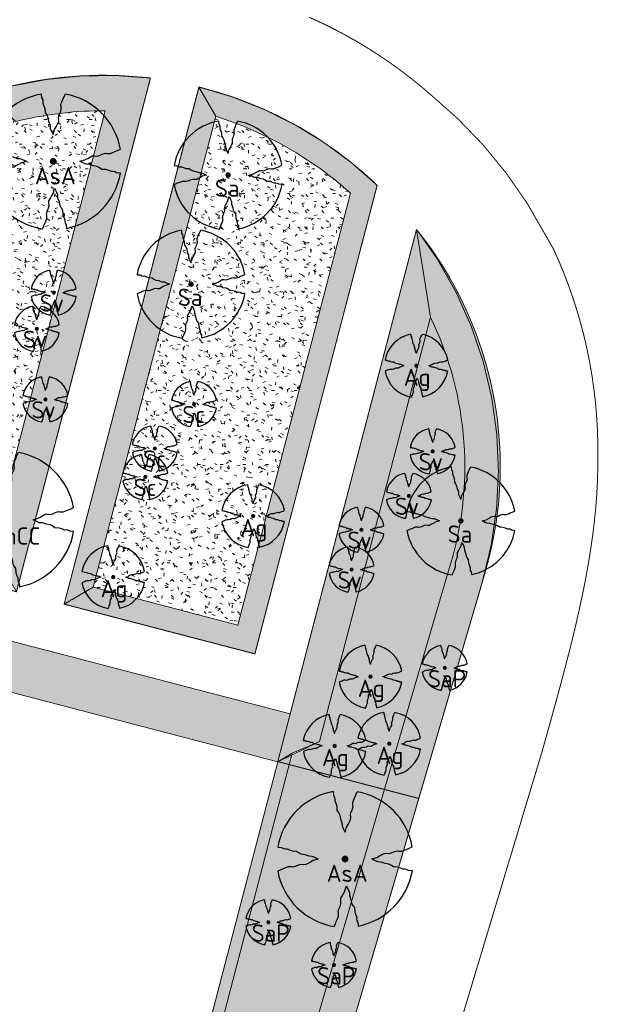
# Model space of a CAD drawing. Header units: metres. Extents: x 102000 to 105000, y 414600 to 420766.
# Tile 113 of 256: x 103403 to 103462, y 418310 to 418410. Entities that reach past the tile are written whole.
import ezdxf

# ---------------------------------------------------------------- set-up
doc = ezdxf.new("R2010")
doc.units = ezdxf.units.M
doc.layers.get('0').update_dxf_attribs({"color": 8})
for name, color, linetype, lineweight in [('00-Ontwerp DKIV', 8, 'Continuous', 0), ('N-GV-GR-BOOM-S', 7, 'Continuous', 25), ('N-WE-GR-BOOM-T35-500', 50, 'Continuous', 35), ('N-WE-GR-GRAS-A', 252, 'Continuous', 18), ('N-WE-GR-GRAS-G', 8, 'Continuous', 18), ('N-WE-GR-OEVERBEPLANTING-A', 252, 'Continuous', 18), ('N-WE-GR-OEVERBEPLANTING-G', 7, 'Continuous', 18)]:
    doc.layers.add(name, color=color, linetype=linetype, lineweight=lineweight)
doc.styles.add('NLCS-ISO-M500-T35', font='NLCS-ISO.ttf', dxfattribs={"height": 1.75})
pattern_1 = [(59.99999999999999, (104972.4852987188, 420070.8931537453), (-0.2886752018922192, 0.4999998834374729), [0.144338, -0.4330130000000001]), (120, (104972.4852987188, 420070.8931537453), (-0.5773502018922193, -1.165625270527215e-07), [0.1443379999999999, -0.4330129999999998]), (270, (104972.4852987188, 420070.8931537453), (0.288675, -0.5000000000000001), [0.125, -0.875])]
pattern_2 = [(0, (0, 0), (2.5, 2.5), [0.3, -2]), (45, (1, 0.5), (-0.2828427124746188, 4.666904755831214), [0.3, -2]), (29.99999999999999, (0.1999999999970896, 0.2999999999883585), (0.5686533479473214, 3.215063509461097), [0.3, -2]), (15, (0.8000000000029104, 1.200000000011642), (0.9640675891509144, 1.811235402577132), [0.3, -2]), (135, (0.3999999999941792, 5), (-0.07071067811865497, -1.626345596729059), [0.3, -2]), (150, (3, 1), (0.5392304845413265, -1.466025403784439), [0.3, -2]), (165, (0.6000000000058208, 0.09999999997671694), (0.358630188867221, -1.752536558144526), [0.3, -2]), (85, (1, 1), (-2.18169349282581, 2.600041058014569), [0.3, -2]), (99.99999999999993, (0, 0), (-2.780294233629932, 1.946782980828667), [0.2999999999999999, -2])]

# ---------------------------------------------------------------- blocks, each defined once
blk = doc.blocks.new('N-SGR-BOOM_1E GROOTTE')
at = {"ltscale": 0.1}
h = blk.add_hatch(color=256, dxfattribs=at)
edge = h.paths.add_edge_path()
edge.add_arc((-0.001990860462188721, 0.003386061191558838), 0.15, 0, 360)
at = {"flags": 128}
for points in [[(-0.524, 2.9575), (-0.514, 2.7865), (-0.463, 2.7055), (-0.451, 2.6245), (-0.454, 2.5555), (-0.41, 2.4485), (-0.369, 2.3205), (-0.356, 2.1315), (-0.288, 2.0405), (-0.234, 1.9285), (-0.203, 1.7705), (-0.139, 1.5935), (-0.134, 1.4535), (-0.085, 1.3455), (-0.039, 1.2505), (-0.004, 1.1785), (0.06100000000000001, 1.3985), (0.129, 1.5215), (0.191, 1.6395), (0.24, 1.7205), (0.246, 1.8335), (0.231, 1.9505), (0.258, 2.0405), (0.313, 2.1495), (0.354, 2.2995), (0.34, 2.3615), (0.339, 2.5025), (0.381, 2.6195), (0.426, 2.7135), (0.467, 2.8215), (0.53, 2.9555)], [(-2.958, 0.5175000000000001), (-2.785, 0.5075000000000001), (-2.702, 0.4585), (-2.622, 0.4455), (-2.554, 0.4515), (-2.446, 0.4055), (-2.32, 0.3645), (-2.13, 0.3505), (-2.041, 0.2835), (-1.924, 0.2255), (-1.766, 0.1955), (-1.593, 0.1345), (-1.453, 0.1295), (-1.344, 0.0805), (-1.25, 0.0355), (-1.177, -0.0015), (-1.397, -0.0655), (-1.521, -0.1335), (-1.638, -0.1955), (-1.719, -0.2455), (-1.831, -0.2495), (-1.949, -0.2355), (-2.041, -0.2625), (-2.149, -0.3165), (-2.297, -0.3585), (-2.359, -0.3455), (-2.501, -0.3465), (-2.617, -0.3875), (-2.711, -0.4315), (-2.82, -0.4705), (-2.954, -0.5355)], [(2.952, -0.5145000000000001), (2.779, -0.5045000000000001), (2.697, -0.4545), (2.618, -0.4415), (2.55, -0.4475), (2.439, -0.4015), (2.313, -0.3605), (2.125, -0.3465), (2.034, -0.2805), (1.92, -0.2245), (1.763, -0.1925), (1.588, -0.1305), (1.446, -0.1255), (1.339, -0.0775), (1.244, -0.0305), (1.172, 0.005500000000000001), (1.392, 0.0695), (1.515, 0.1365), (1.632, 0.1995), (1.712, 0.2495), (1.824, 0.2535), (1.944, 0.2385), (2.034, 0.2665), (2.142, 0.3195), (2.292, 0.3635), (2.354, 0.3495), (2.494, 0.3485), (2.612, 0.3885), (2.706, 0.4365), (2.815, 0.4755), (2.95, 0.5385)], [(-0.479, -2.9585), (-0.414, -2.8235), (-0.373, -2.7165), (-0.33, -2.6225), (-0.289, -2.5045), (-0.288, -2.3645), (-0.303, -2.3005), (-0.26, -2.1515), (-0.208, -2.0425), (-0.18, -1.9525), (-0.193, -1.8345), (-0.188, -1.7235), (-0.138, -1.6425), (-0.075, -1.5255), (-0.007, -1.4015), (0.055, -1.1805), (0.093, -1.2535), (0.137, -1.3475), (0.186, -1.4565), (0.192, -1.5955), (0.254, -1.7715), (0.284, -1.9305), (0.34, -2.0425), (0.407, -2.1335), (0.422, -2.3225), (0.463, -2.4495), (0.508, -2.5585), (0.502, -2.6255), (0.516, -2.7085), (0.5650000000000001, -2.7875), (0.5760000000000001, -2.9405)]]:
    blk.add_lwpolyline(points, dxfattribs=at)
for start, end in [(100.0002194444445, 170.1098166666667), (10.29992500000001, 79.79196666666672), (190.3241250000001, 260.8432527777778), (281.0945583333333, 350.0620888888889)]:
    blk.add_arc((-0.001990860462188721, 0.003386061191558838), 2.999994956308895, start, end)
blk = doc.blocks.new('N-SGR-BOOM_2E GROOTTE')
at = {"ltscale": 0.1}
h = blk.add_hatch(color=256, dxfattribs=at)
edge = h.paths.add_edge_path()
edge.add_arc((-0.001990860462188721, 0.003386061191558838), 0.15, 0, 360)
at = {"flags": 128}
for points in [[(-0.3934977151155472, 2.21897151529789), (-0.3859977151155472, 2.09072151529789), (-0.3477477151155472, 2.02997151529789), (-0.3387477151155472, 1.96922151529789), (-0.3409977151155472, 1.91747151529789), (-0.3079977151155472, 1.83722151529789), (-0.2772477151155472, 1.74122151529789), (-0.2674977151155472, 1.59947151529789), (-0.2164977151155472, 1.53122151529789), (-0.1759977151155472, 1.44722151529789), (-0.1527477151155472, 1.32872151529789), (-0.1047477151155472, 1.19597151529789), (-0.1009977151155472, 1.09097151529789), (-0.06424771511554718, 1.00997151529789), (-0.02974771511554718, 0.9387215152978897), (-0.003497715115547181, 0.8847215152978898), (0.04525228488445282, 1.04972151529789), (0.09625228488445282, 1.14197151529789), (0.1427522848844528, 1.23047151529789), (0.1795022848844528, 1.29122151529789), (0.1840022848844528, 1.37597151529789), (0.1727522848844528, 1.46372151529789), (0.1930022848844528, 1.53122151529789), (0.2342522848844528, 1.61297151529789), (0.2650022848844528, 1.72547151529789), (0.2545022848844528, 1.77197151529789), (0.2537522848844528, 1.87772151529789), (0.2852522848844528, 1.96547151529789), (0.3190022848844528, 2.03597151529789), (0.3497522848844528, 2.11697151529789), (0.3970022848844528, 2.21747151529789)], [(-2.218997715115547, 0.3889715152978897), (-2.089247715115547, 0.3814715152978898), (-2.026997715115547, 0.3447215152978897), (-1.966997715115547, 0.3349715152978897), (-1.915997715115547, 0.3394715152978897), (-1.834997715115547, 0.3049715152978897), (-1.740497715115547, 0.2742215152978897), (-1.597997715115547, 0.2637215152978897), (-1.531247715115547, 0.2134715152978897), (-1.443497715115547, 0.1699715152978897), (-1.324997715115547, 0.1474715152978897), (-1.195247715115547, 0.1017215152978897), (-1.090247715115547, 0.09797151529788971), (-1.008497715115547, 0.06122151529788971), (-0.9379977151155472, 0.02747151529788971), (-0.8832477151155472, -0.0002784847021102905), (-1.048247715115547, -0.04827848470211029), (-1.141247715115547, -0.0992784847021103), (-1.228997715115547, -0.1457784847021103), (-1.289747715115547, -0.1832784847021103), (-1.373747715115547, -0.1862784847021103), (-1.462247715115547, -0.1757784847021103), (-1.531247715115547, -0.1960284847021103), (-1.612247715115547, -0.2365284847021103), (-1.723247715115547, -0.2680284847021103), (-1.769747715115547, -0.2582784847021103), (-1.876247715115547, -0.2590284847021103), (-1.963247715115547, -0.2897784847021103), (-2.033747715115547, -0.3227784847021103), (-2.115497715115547, -0.3520284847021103), (-2.215997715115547, -0.4007784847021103)], [(2.213502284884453, -0.3850284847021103), (2.083752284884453, -0.3775284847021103), (2.022252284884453, -0.3400284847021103), (1.963002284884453, -0.3302784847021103), (1.912002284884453, -0.3347784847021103), (1.828752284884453, -0.3002784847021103), (1.734252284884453, -0.2695284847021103), (1.593252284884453, -0.2590284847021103), (1.525002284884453, -0.2095284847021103), (1.439502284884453, -0.1675284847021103), (1.321752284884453, -0.1435284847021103), (1.190502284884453, -0.0970284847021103), (1.084002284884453, -0.0932784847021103), (1.003752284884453, -0.05727848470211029), (0.9325022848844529, -0.02202848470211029), (0.8785022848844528, 0.00497151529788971), (1.043502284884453, 0.05297151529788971), (1.135752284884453, 0.1032215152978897), (1.223502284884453, 0.1504715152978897), (1.283502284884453, 0.1879715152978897), (1.367502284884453, 0.1909715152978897), (1.457502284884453, 0.1797215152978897), (1.525002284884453, 0.2007215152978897), (1.606002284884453, 0.2404715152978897), (1.718502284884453, 0.2734715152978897), (1.765002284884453, 0.2629715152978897), (1.870002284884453, 0.2622215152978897), (1.958502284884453, 0.2922215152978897), (2.029002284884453, 0.3282215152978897), (2.110752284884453, 0.3574715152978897), (2.212002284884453, 0.4047215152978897)], [(-0.3597477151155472, -2.21802848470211), (-0.3109977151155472, -2.11677848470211), (-0.2802477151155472, -2.036528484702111), (-0.2479977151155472, -1.96602848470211), (-0.2172477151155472, -1.87752848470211), (-0.2164977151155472, -1.77252848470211), (-0.2277477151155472, -1.72452848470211), (-0.1954977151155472, -1.61277848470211), (-0.1564977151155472, -1.53102848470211), (-0.1354977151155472, -1.46352848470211), (-0.1452477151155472, -1.37502848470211), (-0.1414977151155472, -1.29177848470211), (-0.1039977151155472, -1.23102848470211), (-0.05674771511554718, -1.14327848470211), (-0.005747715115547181, -1.05027848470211), (0.04075228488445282, -0.8845284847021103), (0.06925228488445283, -0.9392784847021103), (0.1022522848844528, -1.00977848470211), (0.1390022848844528, -1.09152848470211), (0.1435022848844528, -1.19577848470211), (0.1900022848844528, -1.32777848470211), (0.2125022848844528, -1.44702848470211), (0.2545022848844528, -1.53102848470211), (0.3047522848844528, -1.59927848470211), (0.3160022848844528, -1.74102848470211), (0.3467522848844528, -1.83627848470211), (0.3805022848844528, -1.91802848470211), (0.3760022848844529, -1.96827848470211), (0.3865022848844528, -2.03052848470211), (0.4232522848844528, -2.08977848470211), (0.4315022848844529, -2.20452848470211)]]:
    blk.add_lwpolyline(points, dxfattribs=at)
for start, end in [(100.0002194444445, 170.1098166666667), (10.29992500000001, 79.79196666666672), (190.3241250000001, 260.8432527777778), (281.0945583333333, 350.0620888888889)]:
    blk.add_arc((-0.001990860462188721, 0.003386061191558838), 2.249996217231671, start, end)
blk = doc.blocks.new('N-SGR-BOOM_3E GROOTTE')
at = {"ltscale": 0.1}
h = blk.add_hatch(color=256, dxfattribs=at)
edge = h.paths.add_edge_path()
edge.add_arc((-0.001990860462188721, 0.003386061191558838), 0.15, 0, 360)
at = {"flags": 128}
for points in [[(-0.2956210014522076, 1.665075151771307), (-0.2899960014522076, 1.568887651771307), (-0.2613085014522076, 1.523325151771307), (-0.2545585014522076, 1.477762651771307), (-0.2562460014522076, 1.438950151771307), (-0.2314960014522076, 1.378762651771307), (-0.2084335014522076, 1.306762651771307), (-0.2011210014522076, 1.200450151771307), (-0.1628710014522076, 1.149262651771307), (-0.1324960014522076, 1.086262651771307), (-0.1150585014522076, 0.9973876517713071), (-0.07905850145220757, 0.8978251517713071), (-0.07624600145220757, 0.8190751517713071), (-0.04868350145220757, 0.758325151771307), (-0.02280850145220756, 0.7048876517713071), (-0.003121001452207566, 0.664387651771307), (0.03344149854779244, 0.788137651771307), (0.07169149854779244, 0.8573251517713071), (0.1065664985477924, 0.923700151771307), (0.1341289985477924, 0.969262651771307), (0.1375039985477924, 1.032825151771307), (0.1290664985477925, 1.098637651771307), (0.1442539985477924, 1.149262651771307), (0.1751914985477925, 1.210575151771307), (0.1982539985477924, 1.294950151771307), (0.1903789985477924, 1.329825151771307), (0.1898164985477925, 1.409137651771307), (0.2134414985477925, 1.474950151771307), (0.2387539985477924, 1.527825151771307), (0.2618164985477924, 1.588575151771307), (0.2972539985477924, 1.663950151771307)], [(-1.664746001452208, 0.292575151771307), (-1.567433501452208, 0.286950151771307), (-1.520746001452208, 0.259387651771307), (-1.475746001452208, 0.252075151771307), (-1.437496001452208, 0.255450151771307), (-1.376746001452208, 0.229575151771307), (-1.305871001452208, 0.206512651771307), (-1.198996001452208, 0.198637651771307), (-1.148933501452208, 0.160950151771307), (-1.083121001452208, 0.128325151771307), (-0.9942460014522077, 0.111450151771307), (-0.8969335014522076, 0.07713765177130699), (-0.8181835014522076, 0.074325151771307), (-0.7568710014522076, 0.04676265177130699), (-0.7039960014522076, 0.02145015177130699), (-0.6629335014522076, 0.0006376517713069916), (-0.7866835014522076, -0.03536234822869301), (-0.8564335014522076, -0.07361234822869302), (-0.9222460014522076, -0.108487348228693), (-0.9678085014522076, -0.136612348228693), (-1.030808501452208, -0.138862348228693), (-1.097183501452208, -0.130987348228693), (-1.148933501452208, -0.146174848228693), (-1.209683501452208, -0.176549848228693), (-1.292933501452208, -0.200174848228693), (-1.327808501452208, -0.192862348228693), (-1.407683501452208, -0.193424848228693), (-1.472933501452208, -0.216487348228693), (-1.525808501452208, -0.241237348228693), (-1.587121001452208, -0.263174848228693), (-1.662496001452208, -0.299737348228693)], [(1.659628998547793, -0.287924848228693), (1.562316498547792, -0.282299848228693), (1.516191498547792, -0.254174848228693), (1.471753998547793, -0.246862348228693), (1.433503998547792, -0.250237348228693), (1.371066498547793, -0.224362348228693), (1.300191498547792, -0.201299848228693), (1.194441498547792, -0.193424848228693), (1.143253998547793, -0.156299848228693), (1.079128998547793, -0.124799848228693), (0.9908164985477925, -0.106799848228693), (0.8923789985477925, -0.07192484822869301), (0.8125039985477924, -0.06911234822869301), (0.7523164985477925, -0.04211234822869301), (0.6988789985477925, -0.01567484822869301), (0.6583789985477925, 0.004575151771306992), (0.7821289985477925, 0.04057515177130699), (0.8513164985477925, 0.07826265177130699), (0.9171289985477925, 0.113700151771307), (0.9621289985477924, 0.141825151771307), (1.025128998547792, 0.144075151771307), (1.092628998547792, 0.135637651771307), (1.143253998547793, 0.151387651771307), (1.204003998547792, 0.181200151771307), (1.288378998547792, 0.205950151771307), (1.323253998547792, 0.198075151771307), (1.402003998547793, 0.197512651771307), (1.468378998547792, 0.220012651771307), (1.521253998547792, 0.247012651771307), (1.582566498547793, 0.268950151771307), (1.658503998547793, 0.304387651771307)], [(-0.2703085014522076, -1.662674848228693), (-0.2337460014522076, -1.586737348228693), (-0.2106835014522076, -1.526549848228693), (-0.1864960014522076, -1.473674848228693), (-0.1634335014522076, -1.407299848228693), (-0.1628710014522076, -1.328549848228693), (-0.1713085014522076, -1.292549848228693), (-0.1471210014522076, -1.208737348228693), (-0.1178710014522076, -1.147424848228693), (-0.1021210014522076, -1.096799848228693), (-0.1094335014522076, -1.030424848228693), (-0.1066210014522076, -0.967987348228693), (-0.07849600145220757, -0.9224248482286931), (-0.04305850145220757, -0.856612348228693), (-0.004808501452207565, -0.786862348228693), (0.03006649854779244, -0.662549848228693), (0.05144149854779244, -0.703612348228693), (0.07619149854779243, -0.756487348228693), (0.1037539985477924, -0.817799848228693), (0.1071289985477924, -0.8959873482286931), (0.1420039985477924, -0.9949873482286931), (0.1588789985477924, -1.084424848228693), (0.1903789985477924, -1.147424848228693), (0.2280664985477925, -1.198612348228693), (0.2365039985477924, -1.304924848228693), (0.2595664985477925, -1.376362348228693), (0.2848789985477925, -1.437674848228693), (0.2815039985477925, -1.475362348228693), (0.2893789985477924, -1.522049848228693), (0.3169414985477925, -1.566487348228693), (0.3231289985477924, -1.652549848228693)]]:
    blk.add_lwpolyline(points, dxfattribs=at)
for start, end in [(100.0002194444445, 170.1098166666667), (10.29992500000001, 79.79196666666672), (190.3241250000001, 260.8432527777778), (281.0945583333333, 350.0620888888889)]:
    blk.add_arc((-0.001990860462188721, 0.003386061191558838), 1.687497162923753, start, end)

msp = doc.modelspace()

# ---------------------------------------------------------------- hatches: boundary and pattern name
at = {"layer": 'N-WE-GR-GRAS-A'}
h = msp.add_hatch(dxfattribs=at)
h.set_pattern_fill('AGR-GRAS_01-SO', color=256, scale=0.1, pattern_type=2)
h.set_pattern_definition(pattern_2)
edge = h.paths.add_edge_path()
edge.add_line((103386.596306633, 418358.8454961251), (103397.1759262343, 418356.0869771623))
edge.add_line((103397.1759262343, 418356.0869771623), (103398.6398682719, 418356.945390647))
edge.add_line((103398.6398682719, 418356.945390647), (103400.4461447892, 418356.4744239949))
edge.add_line((103400.4461447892, 418356.4744239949), (103412.0269084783, 418400.8895888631))
edge.add_arc((103411.8634980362, 418364.0196413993), 36.87030958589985, 89.74606236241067, 103.1701864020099)
edge.add_line((103403.4628103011, 418399.9201730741), (103402.9206741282, 418399.7865630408))
edge.add_line((103402.9206741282, 418399.7865630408), (103401.937852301, 418400.7733675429))
edge.add_line((103401.937852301, 418400.7733675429), (103397.1975228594, 418399.5038481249))
edge.add_line((103397.1975228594, 418399.5038481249), (103386.596306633, 418358.8454961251))
h = msp.add_hatch(dxfattribs=at)
h.set_pattern_fill('AGR-GRAS_01-SO', color=256, scale=0.1, pattern_type=2)
h.set_pattern_definition(pattern_2)
edge = h.paths.add_edge_path()
edge.add_line((103410.7875099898, 418352.5379070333), (103425.4957616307, 418348.7028928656))
edge.add_line((103425.4957616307, 418348.7028928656), (103436.9232215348, 418392.5300988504))
edge.add_arc((103411.8350203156, 418364.4143700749), 37.6817203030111, 48.25685871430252, 72.36977431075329)
edge.add_line((103423.2477844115, 418400.3262185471), (103410.7875099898, 418352.5379070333))
h = msp.add_hatch(dxfattribs=at)
h.set_pattern_fill('AGR-GRAS_01-SO', color=256, scale=0.1, pattern_type=2)
h.set_pattern_definition(pattern_2)
edge = h.paths.add_edge_path()
edge.add_line((103302.9792212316, 418224.7088515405), (103306.3740749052, 418237.5586211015))
edge.add_line((103306.3740749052, 418237.5586211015), (103307.4889150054, 418238.8964122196))
edge.add_line((103307.4889150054, 418238.8964122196), (103410.9876477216, 418263.7308494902))
edge.add_line((103410.9876477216, 418263.7308494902), (103429.5277936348, 418334.8370096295))
edge.add_line((103429.5277936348, 418334.8370096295), (103433.7792317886, 418336.8738260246))
edge.add_line((103433.7792317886, 418336.8738260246), (103445.0121244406, 418379.9548178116))
edge.add_arc((103413.7306458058, 418364.7693407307), 34.77254117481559, -17.714918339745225, 25.894081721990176, ccw=False)
edge.add_line((103446.8543525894, 418354.1887136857), (103420.6035243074, 418264.6720182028))
edge.add_arc((103419.3191429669, 418265.0486638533), 1.338468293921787, 281.29583703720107, 343.65619113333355, ccw=False)
edge.add_line((103419.5813153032, 418263.7361231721), (103367.3292892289, 418251.1982917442))
edge.add_arc((103419.9139307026, 418032.049224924), 225.3696031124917, 103.492980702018, 121.2556462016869)
at = {"layer": 'N-WE-GR-OEVERBEPLANTING-A'}
h = msp.add_hatch(dxfattribs=at)
h.set_pattern_fill('AGR-BEPLANTING_SOORT_01-SO', color=256, scale=0.1, pattern_type=2)
h.set_pattern_definition(pattern_1)
edge = h.paths.add_edge_path()
edge.add_line((103395.2275469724, 418401.4608419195), (103402.6285034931, 418403.4221899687))
edge.add_arc((103411.863498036, 418364.0196414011), 40.47030958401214, 83.26022302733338, 103.19064134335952, ccw=False)
edge.add_line((103416.6131019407, 418404.2102773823), (103403.0213852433, 418352.0825978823))
edge.add_line((103403.0213852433, 418352.0825978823), (103400.4461447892, 418356.4744239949))
edge.add_line((103400.4461447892, 418356.4744239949), (103412.0269084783, 418400.8895888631))
edge.add_arc((103411.8634980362, 418364.0196413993), 36.87030958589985, 89.74606236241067, 103.1701864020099)
edge.add_line((103403.4628103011, 418399.9201730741), (103402.9206741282, 418399.7865630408))
edge.add_line((103402.9206741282, 418399.7865630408), (103401.937852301, 418400.7733675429))
edge.add_line((103401.937852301, 418400.7733675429), (103397.1975228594, 418399.5038481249))
edge.add_line((103397.1975228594, 418399.5038481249), (103395.2275469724, 418401.4608419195))
h = msp.add_hatch(dxfattribs=at)
h.set_pattern_fill('AGR-BEPLANTING_SOORT_01-SO', color=256, scale=0.1, pattern_type=2)
h.set_pattern_definition(pattern_1)
edge = h.paths.add_edge_path()
edge.add_line((103407.8596259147, 418350.8210800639), (103427.2125886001, 418345.7750087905))
edge.add_line((103427.2125886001, 418345.7750087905), (103439.6079468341, 418393.314350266))
edge.add_arc((103412.0278662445, 418364.6747604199), 39.76036911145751, 46.07966167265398, 76.1615114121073)
edge.add_line((103421.5379805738, 418403.2810381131), (103423.2477844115, 418400.3262185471))
edge.add_arc((103411.8350203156, 418364.4143700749), 37.68172030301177, 48.256858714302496, 72.36977431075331, ccw=False)
edge.add_line((103436.9232215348, 418392.5300988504), (103425.4957616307, 418348.7028928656))
edge.add_line((103425.4957616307, 418348.7028928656), (103410.7875099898, 418352.5379070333))
edge.add_line((103410.7875099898, 418352.5379070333), (103407.8596259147, 418350.8210800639))
h = msp.add_hatch(dxfattribs=at)
h.set_pattern_fill('AGR-BEPLANTING_SOORT_01-SO', color=256, scale=0.1, pattern_type=2)
h.set_pattern_definition(pattern_1)
h.paths.add_polyline_path([(103407.8596259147, 418350.8210800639), (103410.7875099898, 418352.5379070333), (103423.2477844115, 418400.3262185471), (103421.5379805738, 418403.2810381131)])
h = msp.add_hatch(dxfattribs=at)
h.set_pattern_fill('AGR-BEPLANTING_SOORT_01-SO', color=256, scale=0.1, pattern_type=2)
h.set_pattern_definition(pattern_1)
edge = h.paths.add_edge_path()
edge.add_arc((103413.7306458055, 418364.7693407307), 38.37254117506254, -17.649014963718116, 38.861512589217, ccw=False)
edge.add_line((103450.2970547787, 418353.1353538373), (103424.0580497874, 418263.6589763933))
edge.add_arc((103419.3191429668, 418265.0486638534), 4.938468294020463, 282.3491889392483, 343.6561911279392, ccw=False)
edge.add_line((103420.3753287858, 418260.2244602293), (103368.1692636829, 418247.6976570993))
edge.add_arc((103419.9139307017, 418032.049224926), 221.7696031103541, 103.4929807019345, 122.2801703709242)
edge.add_arc((103300.4072364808, 418221.2350546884), 2.000654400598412, 165.2759031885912, 302.28017037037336, ccw=False)
edge.add_line((103298.472281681, 418221.7435504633), (103303.1422873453, 418239.4198636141))
edge.add_line((103303.1422873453, 418239.4198636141), (103306.3740749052, 418237.5586211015))
edge.add_line((103306.3740749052, 418237.5586211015), (103302.9792212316, 418224.7088515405))
edge.add_arc((103419.9139307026, 418032.049224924), 225.3696031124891, 103.49298070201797, 121.25564620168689, ccw=False)
edge.add_line((103367.3292892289, 418251.1982917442), (103419.5813153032, 418263.7361231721))
edge.add_arc((103419.3191429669, 418265.0486638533), 1.338468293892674, 281.2958370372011, 343.6561911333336)
edge.add_line((103420.6035243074, 418264.6720182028), (103446.8543525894, 418354.1887136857))
edge.add_arc((103413.7306458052, 418364.7693407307), 34.77254117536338, 342.2850816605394, 385.8940817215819)
edge.add_line((103445.0121244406, 418379.9548178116), (103443.6099927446, 418388.8458135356))
h = msp.add_hatch(dxfattribs=at)
h.set_pattern_fill('AGR-BEPLANTING_SOORT_01-SO', color=256, scale=0.1, pattern_type=2)
h.set_pattern_definition(pattern_1)
h.paths.add_polyline_path([(103337.1094678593, 418358.9340673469), (103337.7264078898, 418360.0133272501), (103339.680051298, 418363.4309835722), (103430.7893108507, 418339.67524737), (103443.6099927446, 418388.8458135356), (103445.0121244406, 418379.9548178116), (103433.7792317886, 418336.8738260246), (103430.9917356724, 418335.6954231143), (103429.5277936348, 418334.8370096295)])
h = msp.add_hatch(dxfattribs=at)
h.set_pattern_fill('AGR-BEPLANTING_SOORT_01-SO', color=256, scale=0.1, pattern_type=2)
h.set_pattern_definition(pattern_1)
h.paths.add_polyline_path([(103429.5277936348, 418334.8370096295), (103430.9917356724, 418335.6954231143), (103411.9672903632, 418262.7318520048), (103307.7689064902, 418237.7295340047), (103303.1422874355, 418239.4198635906), (103305.0616575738, 418238.9199317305), (103307.4889150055, 418238.8964122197), (103410.9876477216, 418263.7308494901)])

# ---------------------------------------------------------------- linework, layer by layer
at = {"layer": '00-Ontwerp DKIV', "transparency": 33554687, "const_width": 0.1, "flags": 128}
for points in [[(103448.3849539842, 418309.4168198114), (103449.8256301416, 418314.2047803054), (103451.2662582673, 418318.9927551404), (103452.7068383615, 418323.7807443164), (103454.147370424, 418328.5687478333), (103455.587854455, 418333.3567656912), (103456.3613867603, 418335.9279777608), (103456.671935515, 418337.0393733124), (103456.9804271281, 418338.1436503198), (103457.2767466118, 418339.2074168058), (103457.4194470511, 418339.7215940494), (103457.8503669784, 418341.2857201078), (103458.2709825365, 418342.8365541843), (103458.6791265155, 418344.3745879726), (103459.0726861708, 418345.9002634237), (103459.4496015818, 418347.4139631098), (103459.8078644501, 418348.9160009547), (103460.1455174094, 418350.406613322), (103460.4606539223, 418351.8859504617), (103460.7514188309, 418353.3540683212), (103461.016009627, 418354.810920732), (103461.2526785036, 418356.2563519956), (103461.4597352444, 418357.6900898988), (103461.6355510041, 418359.1117391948), (103461.7785630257, 418360.5207756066), (103461.8872803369, 418361.9165404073), (103461.9602904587, 418363.2982356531), (103461.9962671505, 418364.6649201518), (103461.9966295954, 418365.8288165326), (103461.9934282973, 418367.2665972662), (103461.9476105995, 418368.7038125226), (103461.8662432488, 418370.0460213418), (103461.7476980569, 418371.3856048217), (103461.5920577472, 418372.7215355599), (103461.3994333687, 418374.0527887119), (103461.1699642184, 418375.3783427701), (103460.9038177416, 418376.6971803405), (103460.6011894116, 418378.0082889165), (103460.262302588, 418379.310661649), (103459.8874083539, 418380.6032981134), (103459.4767853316, 418381.8852050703), (103459.0307394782, 418383.1553972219), (103458.54960386, 418384.4128979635), (103458.0337384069, 418385.6567401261), (103457.4835296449, 418386.8859667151), (103454.8077353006, 418391.5313021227, 0.07990065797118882), (103445.0565151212, 418402.5061730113), (103444.0424793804, 418403.3716793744), (103443.0046819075, 418404.2088853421), (103441.9439105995, 418405.0171400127), (103440.8609711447, 418405.7958143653), (103439.7566864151, 418406.5443017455), (103438.6318958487, 418407.2620183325), (103438.3129897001, 418407.4576349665), (103437.4874548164, 418407.9484035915), (103436.3242339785, 418408.6029207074), (103435.1431186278, 418409.2250570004), (103433.9450080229, 418409.8143243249), (103432.7308147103, 418410.3702594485)], [(103396.5703976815, 418353.7646216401), (103397.2132914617, 418353.5969941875), (103403.0213852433, 418352.0825978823), (103416.6131019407, 418404.2102773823, 0.0871827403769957), (103402.6285034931, 418403.4221899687)], [(103443.8370343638, 418331.1063468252), (103443.8370343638, 418331.1063468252), (103424.0580497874, 418263.6589763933), (103424.0580497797, 418263.658976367, -0.2575291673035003), (103420.3753287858, 418260.2244602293), (103368.1692636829, 418247.6976570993, 0.09371552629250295), (103301.4757055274, 418219.5436079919, -0.6815117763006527)]]:
    msp.add_lwpolyline(points, format="xyb", dxfattribs=at)
for points in [[(103407.8596259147, 418350.8210800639), (103421.5435815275, 418403.3025191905, -0.130956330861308), (103439.6079468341, 418393.314350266), (103427.2125886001, 418345.7750087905), (103409.7948951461, 418350.3164799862)], [(103443.8370343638, 418331.1063468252), (103429.5303166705, 418334.8466861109), (103443.6099927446, 418388.8458135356, -0.2396178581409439), (103450.2970547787, 418353.1353538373), (103443.8370343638, 418331.1063468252)]]:
    msp.add_lwpolyline(points, format="xyb", close=True, dxfattribs=at)
at = {"layer": '00-Ontwerp DKIV', "transparency": 33554687, "flags": 128}
msp.add_lwpolyline([(103325.2946169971, 418325.4123341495), (103311.4392409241, 418329.0222584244), (103309.0607522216, 418319.9266778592), (103322.9231132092, 418316.3164025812), (103310.0664161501, 418267.0043849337), (103296.1480348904, 418270.630710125), (103290.2001481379, 418247.8018265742), (103316.2821969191, 418241.0063531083), (103316.2821969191, 418241.0063531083), (103410.9876477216, 418263.7308494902), (103429.5277936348, 418334.8370096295), (103337.1094678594, 418358.9340673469, 0.1323335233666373), (103334.2659932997, 418354.5776998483), (103327.438309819, 418333.6344939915)], format="xyb", close=True, dxfattribs=at)
at = {"layer": 'N-WE-GR-GRAS-G'}
for points in [[(103386.596306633, 418358.8454961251), (103397.1759262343, 418356.0869771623), (103398.6398682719, 418356.945390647), (103400.4461447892, 418356.4744239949), (103412.0269084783, 418400.8895888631, 0.05864086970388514), (103403.4628103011, 418399.9201730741), (103402.9206741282, 418399.7865630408), (103401.937852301, 418400.7733675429), (103397.1975228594, 418399.5038481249)], [(103410.7875099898, 418352.5379070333), (103425.4957616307, 418348.7028928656), (103436.9232215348, 418392.5300988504, 0.1056023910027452), (103423.2477844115, 418400.3262185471)], [(103302.9792212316, 418224.7088515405), (103306.3740749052, 418237.5586211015), (103307.4889150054, 418238.8964122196), (103410.9876477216, 418263.7308494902), (103429.5277936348, 418334.8370096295), (103433.7792317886, 418336.8738260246), (103445.0121244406, 418379.9548178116, -0.1926103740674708), (103446.8543525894, 418354.1887136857), (103420.6035243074, 418264.6720182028, -0.2790185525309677), (103419.5813153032, 418263.7361231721), (103367.3292892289, 418251.1982917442, 0.07765980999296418), (103302.9792212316, 418224.7088515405)]]:
    msp.add_lwpolyline(points, format="xyb", close=True, dxfattribs=at)
at = {"layer": 'N-WE-GR-OEVERBEPLANTING-G'}
for points in [[(103395.2275469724, 418401.4608419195), (103402.6285034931, 418403.4221899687, -0.08718274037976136), (103416.6131019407, 418404.2102773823), (103403.0213852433, 418352.0825978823), (103400.4461447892, 418356.4744239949), (103412.0269084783, 418400.8895888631, 0.05864086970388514), (103403.4628103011, 418399.9201730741), (103402.9206741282, 418399.7865630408), (103401.937852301, 418400.7733675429), (103397.1975228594, 418399.5038481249)], [(103407.8596259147, 418350.8210800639), (103427.2125886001, 418345.7750087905), (103439.6079468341, 418393.314350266, 0.1320158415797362), (103421.5379805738, 418403.2810381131), (103423.2477844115, 418400.3262185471, -0.1056023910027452), (103436.9232215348, 418392.5300988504), (103425.4957616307, 418348.7028928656), (103410.7875099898, 418352.5379070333)], [(103443.6099927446, 418388.8458135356, -0.2516953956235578), (103450.2970547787, 418353.1353538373), (103424.0580497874, 418263.6589763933, -0.2740709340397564), (103420.3753287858, 418260.2244602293), (103368.1692636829, 418247.6976570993, 0.08215869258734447), (103301.4757055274, 418219.5436079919, -0.6809030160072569), (103298.472281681, 418221.7435504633), (103303.1422873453, 418239.4198636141), (103306.3740749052, 418237.5586211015), (103302.9792212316, 418224.7088515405, -0.07765980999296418), (103367.3292892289, 418251.1982917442), (103419.5813153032, 418263.7361231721, 0.2790185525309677), (103420.6035243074, 418264.6720182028), (103446.8543525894, 418354.1887136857, 0.1926103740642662), (103445.0121244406, 418379.9548178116)]]:
    msp.add_lwpolyline(points, format="xyb", close=True, dxfattribs=at)
for points in [[(103407.8596259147, 418350.8210800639), (103410.7875099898, 418352.5379070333), (103423.2477844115, 418400.3262185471), (103421.5379805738, 418403.2810381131)], [(103337.1094678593, 418358.9340673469), (103337.7264078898, 418360.0133272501), (103339.680051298, 418363.4309835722), (103430.7893108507, 418339.67524737), (103443.6099927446, 418388.8458135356), (103445.0121244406, 418379.9548178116), (103433.7792317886, 418336.8738260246), (103430.9917356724, 418335.6954231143), (103429.5277936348, 418334.8370096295)], [(103429.5277936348, 418334.8370096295), (103430.9917356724, 418335.6954231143), (103411.9672903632, 418262.7318520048), (103307.7689064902, 418237.7295340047), (103303.1422874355, 418239.4198635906), (103305.0616575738, 418238.9199317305), (103307.4889150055, 418238.8964122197), (103410.9876477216, 418263.7308494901)]]:
    msp.add_lwpolyline(points, close=True, dxfattribs=at)

# ---------------------------------------------------------------- block references
at = {"layer": 'N-GV-GR-BOOM-S', "transparency": 33554687}
for name, p, xscale, yscale, zscale in [('N-SGR-BOOM_1E GROOTTE', (103406.7557175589, 418395.7429687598), 2.311807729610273, 2.311807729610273, 2.311807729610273), ('N-SGR-BOOM_1E GROOTTE', (103424.4944253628, 418394.3637583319), 1.851365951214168, 1.851365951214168, 1.851365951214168), ('N-SGR-BOOM_1E GROOTTE', (103420.7306210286, 418383.2888010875), 1.851365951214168, 1.851365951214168, 1.851365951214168), ('N-SGR-BOOM_3E GROOTTE', (103406.8089598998, 418382.4291452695), 1.372769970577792, 1.372769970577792, 1.372769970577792), ('N-SGR-BOOM_3E GROOTTE', (103405.0913951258, 418378.7562984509), 1.372769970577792, 1.372769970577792, 1.372769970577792), ('N-SGR-BOOM_2E GROOTTE', (103443.5944034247, 418375.0187246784), 1.433867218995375, 1.433867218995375, 1.433867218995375), ('N-SGR-BOOM_3E GROOTTE', (103405.9652408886, 418371.5912124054), 1.372769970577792, 1.372769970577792, 1.372769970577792), ('N-SGR-BOOM_3E GROOTTE', (103421.0343955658, 418371.1173175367), 1.372769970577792, 1.372769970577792, 1.372769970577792), ('N-SGR-BOOM_3E GROOTTE', (103417.0611260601, 418366.6091190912), 1.372769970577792, 1.372769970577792, 1.372769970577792), ('N-SGR-BOOM_3E GROOTTE', (103445.2484003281, 418366.3212903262), 1.372769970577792, 1.372769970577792, 1.372769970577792), ('N-SGR-BOOM_1E GROOTTE', (103401.9960732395, 418359.3774239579), 2.311807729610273, 2.311807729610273, 2.311807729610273), ('N-SGR-BOOM_3E GROOTTE', (103416.098367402, 418363.7245483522), 1.372769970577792, 1.372769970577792, 1.372769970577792), ('N-SGR-BOOM_1E GROOTTE', (103448.1065749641, 418359.2638978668), 1.851365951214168, 1.851365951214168, 1.851365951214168), ('N-SGR-BOOM_3E GROOTTE', (103442.8304755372, 418361.8039709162), 1.372769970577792, 1.372769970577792, 1.372769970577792), ('N-SGR-BOOM_2E GROOTTE', (103427.0370127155, 418359.7549824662), 1.433867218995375, 1.433867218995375, 1.433867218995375), ('N-SGR-BOOM_3E GROOTTE', (103438.0212518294, 418358.368646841), 1.372769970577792, 1.372769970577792, 1.372769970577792), ('N-SGR-BOOM_2E GROOTTE', (103412.8422986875, 418353.5648788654), 1.433867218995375, 1.433867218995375, 1.433867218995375), ('N-SGR-BOOM_3E GROOTTE', (103437.0220974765, 418354.3280752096), 1.372769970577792, 1.372769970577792, 1.372769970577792), ('N-SGR-BOOM_2E GROOTTE', (103438.9375045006, 418343.4630727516), 1.433867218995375, 1.433867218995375, 1.433867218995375), ('N-SGR-BOOM_3E GROOTTE', (103446.4762035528, 418344.3477360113), 1.372769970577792, 1.372769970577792, 1.372769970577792), ('N-SGR-BOOM_2E GROOTTE', (103435.3017707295, 418336.4357969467), 1.433867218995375, 1.433867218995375, 1.433867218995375), ('N-SGR-BOOM_2E GROOTTE', (103440.8396115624, 418336.6525537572), 1.433867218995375, 1.433867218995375, 1.433867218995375), ('N-SGR-BOOM_1E GROOTTE', (103436.3605412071, 418324.9576427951), 2.311807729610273, 2.311807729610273, 2.311807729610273), ('N-SGR-BOOM_3E GROOTTE', (103428.5810830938, 418318.5341774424), 1.372769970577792, 1.372769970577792, 1.372769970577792), ('N-SGR-BOOM_3E GROOTTE', (103435.2350159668, 418314.2079977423), 1.372769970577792, 1.372769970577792, 1.372769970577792)]:
    msp.add_blockref(name, p, dxfattribs=dict(at, xscale=xscale, yscale=yscale, zscale=zscale))

# ---------------------------------------------------------------- texts
at = {"layer": 'N-WE-GR-BOOM-T35-500', "style": 'NLCS-ISO-M500-T35'}
for s, p in [('AsA', (103404.8912424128, 418393.4218713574)), ('Sa', (103423.151265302, 418392.1584842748)), ('Sa', (103419.3874609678, 418381.0835270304)), ('Sv', (103405.390609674, 418380.5041638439)), ('Sv', (103403.6730448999, 418376.8313170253)), ('Ag', (103442.3069753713, 418372.968535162)), ('Sv', (103404.5468906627, 418369.6662309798)), ('Sc', (103419.8479150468, 418369.1921316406)), ('Sc', (103415.874645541, 418364.683933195)), ('Sv', (103443.8300501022, 418364.3963089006)), ('Sc', (103414.9118868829, 418361.7993624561)), ('Sv', (103441.4121253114, 418359.8789894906)), ('UmCC', (103400.0270140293, 418356.8625208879)), ('Ag', (103425.7495846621, 418357.7047929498)), ('Sa', (103446.7634149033, 418357.0586238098)), ('Sv', (103436.6029016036, 418356.4436654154)), ('Sv', (103435.6037472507, 418352.4030937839)), ('Ag', (103411.5548706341, 418351.514689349)), ('SaP', (103444.7734546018, 418342.3819174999)), ('Ag', (103437.6500764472, 418341.4128832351)), ('Ag', (103434.014342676, 418334.3856074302)), ('Ag', (103439.552183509, 418334.6023642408)), ('AsA', (103434.496066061, 418322.6365453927)), ('SaP', (103426.8783341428, 418316.568358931)), ('SaP', (103433.5322670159, 418312.2421792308))]:
    msp.add_text(s, height=1.75, dxfattribs=at).set_placement(p)

doc.saveas('drawing.dxf')
